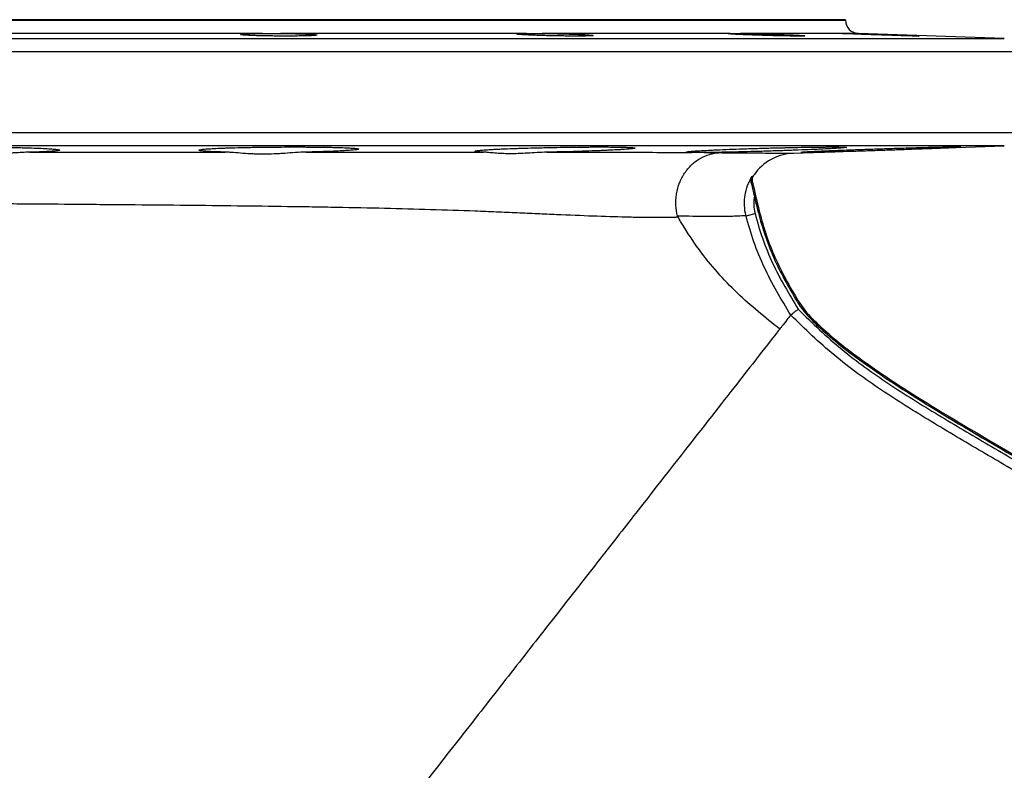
# Model space of a CAD drawing. Header units: millimetres. Extents: x 2123 to 3984, y 1999 to 4341.
# Tile 5 of 6: x 2830 to 3421, y 3890 to 4341. Entities that reach past the tile are written whole.
import ezdxf

# ---------------------------------------------------------------- set-up
doc = ezdxf.new("R2010")
doc.units = ezdxf.units.MM
doc.header["$LTSCALE"] = 2

msp = doc.modelspace()

# ---------------------------------------------------------------- linework, layer by layer
at = {"color": 7, "linetype": 'Continuous', "lineweight": 25}
for p, q in [((2895.58, 4341.04), (2465.58, 4341.04)), ((3325.58, 4341.04), (2895.58, 4341.04)), ((3325.58, 4340.77), (3325.58, 4341.04)), ((2975.5, 4332.78), (2815.66, 4332.78)), ((3134.11, 4332.78), (2986.43, 4332.78)), ((3256.4, 4332.78), (3143.38, 4332.78)), ((3323.77, 4332.78), (3262.6, 4332.78)), ((3323.77, 4332.78), (3323.85, 4332.79)), ((3420.86, 4329.72), (3333.3, 4332.78)), ((3294.22, 4260.76), (3420.86, 4265.18)), ((3272.79, 4226.75), (3273.55, 4226.94)), ((3265.82, 4223.27), (3271.24, 4224.67)), ((3295.56, 4173.24), (3296.24, 4173.64)), ((3303.95, 4162.08), (3304.52, 4162.62))]:
    msp.add_line(p, q, dxfattribs=at)
at = {"color": 8, "linetype": 'Continuous', "lineweight": 25}
for p, q in [((2465.58, 4340.77), (2895.58, 4340.77)), ((2895.58, 4340.77), (3325.58, 4340.77)), ((3333.3, 4332.78), (3325.94, 4332.78)), ((2370.3, 4329.72), (3420.86, 4329.72)), ((3428.58, 4321.72), (2362.58, 4321.72)), ((2362.58, 4273.17), (3428.58, 4273.17)), ((2895.58, 4265.18), (2370.3, 4265.18)), ((3420.86, 4265.18), (2895.58, 4265.18))]:
    msp.add_line(p, q, dxfattribs=at)
at = {"color": 7, "linetype": 'Continuous', "lineweight": 25}
for centre, radius, start, end in [((3333.58, 4340.77), 8, 180, 268), ((3295.27, 4230.77), 30, 92, 145.24533), ((3745.2, 4344.05), 485.97, 191.94018, 193.94524), ((3745.2, 4344.05), 486.76, 192.95075, 193.94524), ((3348.03, 4203.93), 60.79, 210.31739, 223.51272), ((3348.03, 4203.93), 60, 210.31739, 223.51272)]:
    msp.add_arc(centre, radius, start, end, dxfattribs=at)
for points, knots in [([(2986.43, 4332.78), (2987.83, 4332.76), (2989.2, 4332.75), (2991.22, 4332.71), (2991.89, 4332.7), (2993.21, 4332.68), (2993.86, 4332.66), (2995.78, 4332.62), (2996.99, 4332.59), (2998.72, 4332.54), (2999.27, 4332.52), (3000.36, 4332.48), (3000.88, 4332.46), (3002.37, 4332.4), (3003.27, 4332.35), (3004.47, 4332.29), (3004.85, 4332.26), (3005.55, 4332.22), (3005.88, 4332.19), (3006.75, 4332.12), (3007.22, 4332.07), (3007.92, 4331.98), (3008.15, 4331.93), (3008.36, 4331.83), (3008.34, 4331.79), (3008.12, 4331.72), (3008.01, 4331.69), (3007.74, 4331.65), (3007.57, 4331.63), (3006.98, 4331.57), (3006.47, 4331.53), (3005.53, 4331.47), (3005.18, 4331.45), (3004.44, 4331.42), (3004.05, 4331.4), (3002.79, 4331.36), (3001.86, 4331.33), (2999.79, 4331.28), (2998.69, 4331.26), (2996.93, 4331.24), (2996.33, 4331.23), (2995.09, 4331.22), (2994.45, 4331.21), (2992.5, 4331.2), (2991.17, 4331.19), (2989.14, 4331.19), (2988.45, 4331.19), (2987.07, 4331.2), (2986.37, 4331.2), (2984.28, 4331.21), (2982.9, 4331.23), (2980.85, 4331.25), (2980.17, 4331.26), (2978.82, 4331.28), (2978.15, 4331.29), (2976.19, 4331.33), (2974.94, 4331.36), (2972.55, 4331.42), (2971.4, 4331.45), (2969.29, 4331.53), (2968.33, 4331.57), (2967.02, 4331.63), (2966.6, 4331.65), (2965.82, 4331.69), (2965.46, 4331.72), (2964.47, 4331.78), (2963.92, 4331.83), (2963.26, 4331.9), (2963.07, 4331.93), (2962.76, 4331.98), (2962.63, 4332), (2962.35, 4332.07), (2962.28, 4332.12), (2962.37, 4332.19), (2962.43, 4332.22), (2962.62, 4332.26), (2962.74, 4332.29), (2963.2, 4332.35), (2963.63, 4332.4), (2964.73, 4332.48), (2965.39, 4332.52), (2966.54, 4332.57), (2966.95, 4332.59), (2967.82, 4332.62), (2968.28, 4332.64), (2969.73, 4332.68), (2970.78, 4332.7), (2972.46, 4332.74), (2973.04, 4332.74), (2974.25, 4332.76), (2974.87, 4332.77), (2975.5, 4332.78)], [0, 0, 0, 0, 0.03125, 0.03125, 0.046875, 0.046875, 0.0625, 0.0625, 0.09375, 0.09375, 0.109375, 0.109375, 0.125, 0.125, 0.15625, 0.15625, 0.171875, 0.171875, 0.1875, 0.1875, 0.21875, 0.21875, 0.25, 0.25, 0.28125, 0.28125, 0.296875, 0.296875, 0.3125, 0.3125, 0.34375, 0.34375, 0.359375, 0.359375, 0.375, 0.375, 0.40625, 0.40625, 0.4375, 0.4375, 0.453125, 0.453125, 0.46875, 0.46875, 0.5, 0.5, 0.515625, 0.515625, 0.53125, 0.53125, 0.5625, 0.5625, 0.578125, 0.578125, 0.59375, 0.59375, 0.625, 0.625, 0.65625, 0.65625, 0.6875, 0.6875, 0.703125, 0.703125, 0.71875, 0.71875, 0.75, 0.75, 0.765625, 0.765625, 0.78125, 0.78125, 0.8125, 0.8125, 0.828125, 0.828125, 0.84375, 0.84375, 0.875, 0.875, 0.90625, 0.90625, 0.921875, 0.921875, 0.9375, 0.9375, 0.96875, 0.96875, 0.984375, 0.984375, 1, 1, 1, 1]), ([(2975.5, 4332.78), (2976.36, 4332.78), (2977.23, 4332.8), (2979, 4332.82), (2979.91, 4332.83), (2981.74, 4332.83), (2982.68, 4332.82), (2984.56, 4332.8), (2985.5, 4332.78), (2986.43, 4332.78)], [0, 0, 0, 0, 0.25, 0.25, 0.5, 0.5, 0.75, 0.75, 1, 1, 1, 1]), ([(3143.38, 4332.78), (3144.7, 4332.76), (3146.04, 4332.75), (3148.08, 4332.71), (3148.77, 4332.7), (3150.16, 4332.68), (3150.86, 4332.66), (3152.95, 4332.62), (3154.33, 4332.59), (3156.36, 4332.54), (3157.03, 4332.52), (3158.37, 4332.48), (3159.03, 4332.46), (3160.97, 4332.4), (3162.2, 4332.35), (3163.96, 4332.29), (3164.53, 4332.26), (3165.64, 4332.22), (3166.18, 4332.19), (3167.71, 4332.12), (3168.64, 4332.07), (3170.31, 4331.98), (3171.06, 4331.93), (3172.3, 4331.83), (3172.81, 4331.79), (3173.4, 4331.72), (3173.57, 4331.69), (3173.84, 4331.65), (3173.94, 4331.63), (3174.16, 4331.57), (3174.18, 4331.53), (3174.02, 4331.47), (3173.94, 4331.45), (3173.71, 4331.42), (3173.56, 4331.4), (3173.03, 4331.36), (3172.56, 4331.33), (3171.37, 4331.28), (3170.67, 4331.26), (3169.47, 4331.24), (3169.04, 4331.23), (3168.14, 4331.22), (3167.66, 4331.21), (3166.15, 4331.2), (3165.08, 4331.19), (3163.35, 4331.19), (3162.76, 4331.19), (3161.54, 4331.2), (3160.9, 4331.2), (3158.99, 4331.21), (3157.67, 4331.23), (3155.65, 4331.25), (3154.97, 4331.26), (3153.58, 4331.28), (3152.89, 4331.29), (3150.81, 4331.33), (3149.43, 4331.36), (3146.68, 4331.42), (3145.3, 4331.45), (3142.67, 4331.53), (3141.4, 4331.57), (3139.57, 4331.63), (3138.97, 4331.65), (3137.81, 4331.69), (3137.25, 4331.72), (3135.63, 4331.78), (3134.64, 4331.83), (3133.27, 4331.9), (3132.84, 4331.93), (3132.03, 4331.98), (3131.65, 4332), (3130.6, 4332.07), (3130.01, 4332.12), (3129.29, 4332.19), (3129.08, 4332.22), (3128.73, 4332.26), (3128.58, 4332.29), (3128.24, 4332.35), (3128.13, 4332.4), (3128.16, 4332.48), (3128.3, 4332.52), (3128.7, 4332.57), (3128.86, 4332.59), (3129.25, 4332.62), (3129.48, 4332.64), (3130.25, 4332.68), (3130.87, 4332.7), (3131.96, 4332.74), (3132.35, 4332.74), (3133.19, 4332.76), (3133.64, 4332.77), (3134.11, 4332.78)], [0, 0, 0, 0, 0.03125, 0.03125, 0.046875, 0.046875, 0.0625, 0.0625, 0.09375, 0.09375, 0.109375, 0.109375, 0.125, 0.125, 0.15625, 0.15625, 0.171875, 0.171875, 0.1875, 0.1875, 0.21875, 0.21875, 0.25, 0.25, 0.28125, 0.28125, 0.296875, 0.296875, 0.3125, 0.3125, 0.34375, 0.34375, 0.359375, 0.359375, 0.375, 0.375, 0.40625, 0.40625, 0.4375, 0.4375, 0.453125, 0.453125, 0.46875, 0.46875, 0.5, 0.5, 0.515625, 0.515625, 0.53125, 0.53125, 0.5625, 0.5625, 0.578125, 0.578125, 0.59375, 0.59375, 0.625, 0.625, 0.65625, 0.65625, 0.6875, 0.6875, 0.703125, 0.703125, 0.71875, 0.71875, 0.75, 0.75, 0.765625, 0.765625, 0.78125, 0.78125, 0.8125, 0.8125, 0.828125, 0.828125, 0.84375, 0.84375, 0.875, 0.875, 0.90625, 0.90625, 0.921875, 0.921875, 0.9375, 0.9375, 0.96875, 0.96875, 0.984375, 0.984375, 1, 1, 1, 1]), ([(3134.11, 4332.78), (3134.74, 4332.78), (3135.42, 4332.8), (3136.83, 4332.82), (3137.57, 4332.83), (3139.12, 4332.83), (3139.94, 4332.82), (3141.62, 4332.8), (3142.49, 4332.78), (3143.38, 4332.78)], [0, 0, 0, 0, 0.25, 0.25, 0.5, 0.5, 0.75, 0.75, 1, 1, 1, 1]), ([(3262.6, 4332.78), (3263.63, 4332.76), (3264.74, 4332.75), (3266.5, 4332.71), (3267.11, 4332.7), (3268.35, 4332.68), (3268.99, 4332.66), (3270.94, 4332.62), (3272.26, 4332.59), (3274.3, 4332.54), (3274.98, 4332.52), (3276.37, 4332.48), (3277.07, 4332.46), (3279.16, 4332.4), (3280.53, 4332.35), (3282.58, 4332.29), (3283.26, 4332.26), (3284.61, 4332.22), (3285.28, 4332.19), (3287.23, 4332.12), (3288.48, 4332.07), (3290.88, 4331.98), (3292.02, 4331.93), (3294.12, 4331.83), (3295.08, 4331.79), (3296.39, 4331.72), (3296.81, 4331.69), (3297.58, 4331.65), (3297.94, 4331.63), (3298.93, 4331.57), (3299.48, 4331.53), (3300.13, 4331.47), (3300.31, 4331.45), (3300.63, 4331.42), (3300.75, 4331.4), (3301.03, 4331.36), (3301.09, 4331.33), (3300.97, 4331.28), (3300.78, 4331.26), (3300.31, 4331.24), (3300.13, 4331.23), (3299.69, 4331.22), (3299.45, 4331.21), (3298.61, 4331.2), (3297.95, 4331.19), (3296.8, 4331.19), (3296.39, 4331.19), (3295.52, 4331.2), (3295.05, 4331.2), (3293.59, 4331.21), (3292.55, 4331.23), (3290.86, 4331.25), (3290.27, 4331.26), (3289.07, 4331.28), (3288.45, 4331.29), (3286.56, 4331.33), (3285.26, 4331.36), (3282.58, 4331.42), (3281.19, 4331.45), (3278.43, 4331.53), (3277.05, 4331.57), (3274.97, 4331.63), (3274.28, 4331.65), (3272.91, 4331.69), (3272.24, 4331.72), (3270.25, 4331.78), (3268.96, 4331.83), (3267.1, 4331.9), (3266.48, 4331.93), (3265.3, 4331.98), (3264.73, 4332), (3263.08, 4332.07), (3262.05, 4332.12), (3260.64, 4332.19), (3260.19, 4332.22), (3259.35, 4332.26), (3258.95, 4332.29), (3257.85, 4332.35), (3257.22, 4332.4), (3256.18, 4332.48), (3255.78, 4332.52), (3255.37, 4332.57), (3255.27, 4332.59), (3255.12, 4332.62), (3255.07, 4332.64), (3255.03, 4332.68), (3255.13, 4332.7), (3255.47, 4332.74), (3255.61, 4332.74), (3255.96, 4332.76), (3256.17, 4332.77), (3256.4, 4332.78)], [0, 0, 0, 0, 0.03125, 0.03125, 0.046875, 0.046875, 0.0625, 0.0625, 0.09375, 0.09375, 0.109375, 0.109375, 0.125, 0.125, 0.15625, 0.15625, 0.171875, 0.171875, 0.1875, 0.1875, 0.21875, 0.21875, 0.25, 0.25, 0.28125, 0.28125, 0.296875, 0.296875, 0.3125, 0.3125, 0.34375, 0.34375, 0.359375, 0.359375, 0.375, 0.375, 0.40625, 0.40625, 0.4375, 0.4375, 0.453125, 0.453125, 0.46875, 0.46875, 0.5, 0.5, 0.515625, 0.515625, 0.53125, 0.53125, 0.5625, 0.5625, 0.578125, 0.578125, 0.59375, 0.59375, 0.625, 0.625, 0.65625, 0.65625, 0.6875, 0.6875, 0.703125, 0.703125, 0.71875, 0.71875, 0.75, 0.75, 0.765625, 0.765625, 0.78125, 0.78125, 0.8125, 0.8125, 0.828125, 0.828125, 0.84375, 0.84375, 0.875, 0.875, 0.90625, 0.90625, 0.921875, 0.921875, 0.9375, 0.9375, 0.96875, 0.96875, 0.984375, 0.984375, 1, 1, 1, 1]), ([(3256.4, 4332.78), (3256.72, 4332.78), (3257.09, 4332.8), (3257.93, 4332.82), (3258.4, 4332.83), (3259.44, 4332.83), (3260.01, 4332.82), (3261.24, 4332.8), (3261.9, 4332.78), (3262.6, 4332.78)], [0, 0, 0, 0, 0.25, 0.25, 0.5, 0.5, 0.75, 0.75, 1, 1, 1, 1]), ([(3325.94, 4332.78), (3326.54, 4332.76), (3327.24, 4332.75), (3328.45, 4332.71), (3328.88, 4332.7), (3329.79, 4332.68), (3330.27, 4332.66), (3331.78, 4332.62), (3332.85, 4332.59), (3334.58, 4332.54), (3335.18, 4332.52), (3336.4, 4332.48), (3337.03, 4332.46), (3338.95, 4332.4), (3340.26, 4332.35), (3342.29, 4332.29), (3342.97, 4332.26), (3344.36, 4332.22), (3345.05, 4332.19), (3347.13, 4332.12), (3348.51, 4332.07), (3351.26, 4331.98), (3352.63, 4331.93), (3355.26, 4331.83), (3356.53, 4331.79), (3358.36, 4331.72), (3358.96, 4331.69), (3360.12, 4331.65), (3360.68, 4331.63), (3362.29, 4331.57), (3363.28, 4331.53), (3364.64, 4331.47), (3365.08, 4331.45), (3365.88, 4331.42), (3366.26, 4331.4), (3367.3, 4331.36), (3367.89, 4331.33), (3368.84, 4331.28), (3369.19, 4331.26), (3369.54, 4331.24), (3369.62, 4331.23), (3369.73, 4331.22), (3369.75, 4331.21), (3369.72, 4331.2), (3369.57, 4331.19), (3369.16, 4331.19), (3369, 4331.19), (3368.61, 4331.2), (3368.38, 4331.2), (3367.61, 4331.21), (3366.98, 4331.23), (3365.88, 4331.25), (3365.49, 4331.26), (3364.65, 4331.28), (3364.2, 4331.29), (3362.79, 4331.33), (3361.77, 4331.36), (3359.57, 4331.42), (3358.37, 4331.45), (3355.9, 4331.53), (3354.62, 4331.57), (3352.62, 4331.63), (3351.94, 4331.65), (3350.57, 4331.69), (3349.89, 4331.72), (3347.82, 4331.78), (3346.44, 4331.83), (3344.36, 4331.9), (3343.66, 4331.93), (3342.29, 4331.98), (3341.61, 4332), (3339.61, 4332.07), (3338.3, 4332.12), (3336.4, 4332.19), (3335.78, 4332.22), (3334.58, 4332.26), (3334, 4332.29), (3332.31, 4332.35), (3331.25, 4332.4), (3329.3, 4332.48), (3328.43, 4332.52), (3327.27, 4332.57), (3326.91, 4332.59), (3326.24, 4332.62), (3325.93, 4332.64), (3325.1, 4332.68), (3324.66, 4332.7), (3324.19, 4332.74), (3324.06, 4332.74), (3323.87, 4332.76), (3323.8, 4332.77), (3323.77, 4332.78)], [0, 0, 0, 0, 0.03125, 0.03125, 0.046875, 0.046875, 0.0625, 0.0625, 0.09375, 0.09375, 0.109375, 0.109375, 0.125, 0.125, 0.15625, 0.15625, 0.171875, 0.171875, 0.1875, 0.1875, 0.21875, 0.21875, 0.25, 0.25, 0.28125, 0.28125, 0.296875, 0.296875, 0.3125, 0.3125, 0.34375, 0.34375, 0.359375, 0.359375, 0.375, 0.375, 0.40625, 0.40625, 0.4375, 0.4375, 0.453125, 0.453125, 0.46875, 0.46875, 0.5, 0.5, 0.515625, 0.515625, 0.53125, 0.53125, 0.5625, 0.5625, 0.578125, 0.578125, 0.59375, 0.59375, 0.625, 0.625, 0.65625, 0.65625, 0.6875, 0.6875, 0.703125, 0.703125, 0.71875, 0.71875, 0.75, 0.75, 0.765625, 0.765625, 0.78125, 0.78125, 0.8125, 0.8125, 0.828125, 0.828125, 0.84375, 0.84375, 0.875, 0.875, 0.90625, 0.90625, 0.921875, 0.921875, 0.9375, 0.9375, 0.96875, 0.96875, 0.984375, 0.984375, 1, 1, 1, 1]), ([(2794.44, 4261.4), (2793.14, 4261.42), (2791.85, 4261.44), (2789.29, 4261.49), (2788.02, 4261.52), (2784.32, 4261.61), (2781.97, 4261.67), (2778.6, 4261.78), (2777.5, 4261.81), (2775.37, 4261.89), (2774.33, 4261.93), (2771.37, 4262.05), (2769.56, 4262.13), (2767.1, 4262.27), (2766.32, 4262.31), (2764.85, 4262.4), (2764.16, 4262.45), (2762.26, 4262.59), (2761.2, 4262.68), (2759.92, 4262.82), (2759.54, 4262.86), (2758.9, 4262.96), (2758.63, 4263.01), (2758, 4263.15), (2757.81, 4263.24), (2757.85, 4263.37), (2757.92, 4263.41), (2758.18, 4263.5), (2758.37, 4263.54), (2759.08, 4263.67), (2759.78, 4263.75), (2761.14, 4263.86), (2761.65, 4263.9), (2762.77, 4263.97), (2763.39, 4264.01), (2765.38, 4264.11), (2766.88, 4264.17), (2769.41, 4264.25), (2770.3, 4264.28), (2772.17, 4264.32), (2773.15, 4264.35), (2776.19, 4264.41), (2778.34, 4264.45), (2781.75, 4264.49), (2782.92, 4264.51), (2785.33, 4264.53), (2786.56, 4264.54), (2790.31, 4264.56), (2792.86, 4264.57), (2796.78, 4264.58), (2798.1, 4264.57), (2800.77, 4264.57), (2802.13, 4264.56), (2806.16, 4264.55), (2808.83, 4264.53), (2812.82, 4264.49), (2814.14, 4264.47), (2816.78, 4264.44), (2818.1, 4264.42), (2821.98, 4264.36), (2824.47, 4264.31), (2828.07, 4264.24), (2829.25, 4264.21), (2831.57, 4264.15), (2832.7, 4264.12), (2836, 4264.02), (2838.05, 4263.95), (2841.86, 4263.81), (2845.29, 4263.65), (2848, 4263.48), (2850.33, 4263.3), (2851.28, 4263.21), (2852.74, 4263.03), (2853.26, 4262.93), (2853.85, 4262.75), (2853.91, 4262.65), (2853.6, 4262.47), (2853.22, 4262.38), (2852.01, 4262.2), (2851.18, 4262.11), (2849.13, 4261.95), (2847.9, 4261.87), (2845.74, 4261.76), (2844.98, 4261.72), (2843.36, 4261.66), (2842.51, 4261.62), (2839.84, 4261.53), (2837.9, 4261.48), (2835.78, 4261.43)], [0, 0, 0, 0, 0.015625, 0.015625, 0.03125, 0.03125, 0.0625, 0.0625, 0.078125, 0.078125, 0.09375, 0.09375, 0.125, 0.125, 0.140625, 0.140625, 0.15625, 0.15625, 0.1875, 0.1875, 0.203125, 0.203125, 0.21875, 0.21875, 0.25, 0.25, 0.265625, 0.265625, 0.28125, 0.28125, 0.3125, 0.3125, 0.328125, 0.328125, 0.34375, 0.34375, 0.375, 0.375, 0.390625, 0.390625, 0.40625, 0.40625, 0.4375, 0.4375, 0.453125, 0.453125, 0.46875, 0.46875, 0.5, 0.5, 0.515625, 0.515625, 0.53125, 0.53125, 0.5625, 0.5625, 0.578125, 0.578125, 0.59375, 0.59375, 0.625, 0.625, 0.640625, 0.640625, 0.65625, 0.65625, 0.6875, 0.6875, 0.71875, 0.75, 0.75, 0.78125, 0.78125, 0.8125, 0.8125, 0.84375, 0.84375, 0.875, 0.875, 0.90625, 0.90625, 0.9375, 0.9375, 0.953125, 0.953125, 0.96875, 0.96875, 1, 1, 1, 1]), ([(2835.78, 4261.43), (2832.9, 4261.36), (2829.81, 4261.16), (2825.7, 4260.96), (2824.87, 4260.92), (2823.17, 4260.85), (2822.31, 4260.82), (2819.71, 4260.74), (2817.95, 4260.72), (2814.4, 4260.71), (2812.61, 4260.74), (2809.89, 4260.81), (2808.98, 4260.84), (2807.15, 4260.9), (2806.23, 4260.94), (2801.64, 4261.14), (2798.02, 4261.34), (2794.44, 4261.4)], [0, 0, 0, 0, 0.25, 0.25, 0.3125, 0.3125, 0.375, 0.375, 0.5, 0.5, 0.625, 0.625, 0.6875, 0.6875, 0.75, 0.75, 1, 1, 1, 1]), ([(2835.78, 4261.43), (2845.5, 4261.44), (2855.28, 4261.44), (2870.03, 4261.45), (2874.97, 4261.46), (2884.82, 4261.46), (2889.73, 4261.46), (2904.45, 4261.47), (2914.22, 4261.47), (2933.71, 4261.48), (2943.41, 4261.48), (2953.08, 4261.49)], [0, 0, 0, 0, 0.25, 0.25, 0.375, 0.375, 0.5, 0.5, 0.75, 0.75, 1, 1, 1, 1]), ([(2953.08, 4261.49), (2951.15, 4261.54), (2949.38, 4261.59), (2946.96, 4261.69), (2946.2, 4261.72), (2944.74, 4261.79), (2944.06, 4261.83), (2942.15, 4261.94), (2941.07, 4262.02), (2939.75, 4262.14), (2939.36, 4262.18), (2938.67, 4262.27), (2938.38, 4262.31), (2937.66, 4262.44), (2937.39, 4262.53), (2937.3, 4262.66), (2937.33, 4262.71), (2937.48, 4262.8), (2937.61, 4262.85), (2938.15, 4262.98), (2938.72, 4263.07), (2940.26, 4263.25), (2941.23, 4263.34), (2943.58, 4263.51), (2944.93, 4263.59), (2947.96, 4263.75), (2949.65, 4263.82), (2952.44, 4263.93), (2953.4, 4263.96), (2955.39, 4264.03), (2956.41, 4264.06), (2959.57, 4264.15), (2961.8, 4264.21), (2965.32, 4264.29), (2966.52, 4264.31), (2968.94, 4264.35), (2970.17, 4264.38), (2973.88, 4264.43), (2976.41, 4264.47), (2980.29, 4264.51), (2981.6, 4264.52), (2984.21, 4264.54), (2985.51, 4264.55), (2989.39, 4264.57), (2991.96, 4264.57), (2995.8, 4264.57), (2997.08, 4264.57), (2999.59, 4264.57), (3000.83, 4264.56), (3004.47, 4264.54), (3006.82, 4264.52), (3010.21, 4264.48), (3011.32, 4264.47), (3013.48, 4264.44), (3015.58, 4264.4), (3017.54, 4264.36), (3019.43, 4264.31), (3020.34, 4264.29), (3022.94, 4264.21), (3024.49, 4264.16), (3026.57, 4264.07), (3027.22, 4264.03), (3028.43, 4263.97), (3028.99, 4263.93), (3030.52, 4263.83), (3031.34, 4263.75), (3032.26, 4263.64), (3032.51, 4263.6), (3032.92, 4263.51), (3033.08, 4263.47), (3033.38, 4263.34), (3033.37, 4263.26), (3033.03, 4263.13), (3032.87, 4263.08), (3032.44, 4262.99), (3032.17, 4262.95), (3031.21, 4262.81), (3030.37, 4262.72), (3028.82, 4262.58), (3028.26, 4262.54), (3027.03, 4262.45), (3026.37, 4262.41), (3024.24, 4262.27), (3021.08, 4262.1), (3017.31, 4261.95), (3014.23, 4261.83), (3013.18, 4261.8), (3011.02, 4261.73), (3009.92, 4261.7), (3006.53, 4261.6), (3004.18, 4261.54), (3001.72, 4261.49)], [0, 0, 0, 0, 0.03125, 0.03125, 0.046875, 0.046875, 0.0625, 0.0625, 0.09375, 0.09375, 0.109375, 0.109375, 0.125, 0.125, 0.15625, 0.15625, 0.171875, 0.171875, 0.1875, 0.1875, 0.21875, 0.21875, 0.25, 0.25, 0.28125, 0.28125, 0.3125, 0.3125, 0.328125, 0.328125, 0.34375, 0.34375, 0.375, 0.375, 0.390625, 0.390625, 0.40625, 0.40625, 0.4375, 0.4375, 0.453125, 0.453125, 0.46875, 0.46875, 0.5, 0.5, 0.515625, 0.515625, 0.53125, 0.53125, 0.5625, 0.5625, 0.578125, 0.578125, 0.59375, 0.609375, 0.609375, 0.625, 0.625, 0.65625, 0.65625, 0.671875, 0.671875, 0.6875, 0.6875, 0.71875, 0.71875, 0.734375, 0.734375, 0.75, 0.75, 0.78125, 0.78125, 0.796875, 0.796875, 0.8125, 0.8125, 0.84375, 0.84375, 0.859375, 0.859375, 0.875, 0.875, 0.90625, 0.9375, 0.9375, 0.953125, 0.953125, 0.96875, 0.96875, 1, 1, 1, 1]), ([(3001.72, 4261.49), (2999.66, 4261.45), (2997.58, 4261.33), (2993.35, 4261.06), (2991.22, 4260.89), (2987.97, 4260.67), (2986.87, 4260.59), (2984.7, 4260.46), (2983.61, 4260.41), (2980.37, 4260.27), (2978.23, 4260.21), (2975.05, 4260.21), (2973.99, 4260.23), (2971.89, 4260.27), (2970.84, 4260.31), (2967.74, 4260.45), (2965.75, 4260.59), (2961.89, 4260.88), (2960.03, 4261.05), (2957.33, 4261.26), (2956.45, 4261.32), (2954.73, 4261.42), (2953.9, 4261.46), (2953.08, 4261.49)], [0, 0, 0, 0, 0.125, 0.125, 0.25, 0.25, 0.3125, 0.3125, 0.375, 0.375, 0.5, 0.5, 0.5625, 0.5625, 0.625, 0.625, 0.75, 0.75, 0.875, 0.875, 0.9375, 0.9375, 1, 1, 1, 1]), ([(3001.72, 4261.49), (3004.08, 4261.49), (3006.44, 4261.49), (3011.14, 4261.49), (3018.16, 4261.49), (3025.1, 4261.49), (3038.86, 4261.49), (3047.88, 4261.48), (3074.52, 4261.48), (3091.7, 4261.47), (3108.29, 4261.46)], [0, 0, 0, 0, 0.0625, 0.0625, 0.125, 0.25, 0.25, 0.5, 0.5, 1, 1, 1, 1]), ([(3108.29, 4261.46), (3107.11, 4261.51), (3106.12, 4261.57), (3104.94, 4261.66), (3104.59, 4261.7), (3104.01, 4261.76), (3103.78, 4261.8), (3103.23, 4261.91), (3103.09, 4261.99), (3103.19, 4262.11), (3103.28, 4262.15), (3103.57, 4262.24), (3103.77, 4262.28), (3104.53, 4262.42), (3105.24, 4262.51), (3106.62, 4262.64), (3107.13, 4262.69), (3108.26, 4262.78), (3108.88, 4262.83), (3110.86, 4262.97), (3112.35, 4263.06), (3114.85, 4263.19), (3115.73, 4263.24), (3117.58, 4263.33), (3118.54, 4263.37), (3121.53, 4263.5), (3123.64, 4263.58), (3127, 4263.7), (3128.15, 4263.74), (3130.51, 4263.82), (3131.72, 4263.86), (3135.4, 4263.96), (3137.91, 4264.03), (3141.75, 4264.12), (3143.05, 4264.15), (3145.67, 4264.21), (3147, 4264.24), (3150.97, 4264.32), (3153.6, 4264.36), (3157.52, 4264.42), (3158.83, 4264.44), (3161.43, 4264.47), (3162.73, 4264.49), (3166.56, 4264.52), (3169.03, 4264.54), (3172.6, 4264.56), (3173.77, 4264.57), (3176.07, 4264.57), (3177.2, 4264.58), (3180.49, 4264.57), (3182.55, 4264.57), (3185.42, 4264.54), (3186.34, 4264.53), (3188.08, 4264.51), (3188.91, 4264.5), (3191.26, 4264.46), (3192.65, 4264.42), (3194.47, 4264.36), (3195.03, 4264.34), (3196.03, 4264.29), (3196.48, 4264.27), (3197.68, 4264.19), (3198.27, 4264.13), (3198.84, 4264.03), (3198.97, 4264), (3199.13, 4263.93), (3199.16, 4263.89), (3199.07, 4263.78), (3198.8, 4263.71), (3198.06, 4263.59), (3197.76, 4263.54), (3197.05, 4263.46), (3196.65, 4263.42), (3195.29, 4263.29), (3194.19, 4263.2), (3192.23, 4263.06), (3191.52, 4263.01), (3190.02, 4262.92), (3189.23, 4262.88), (3186.75, 4262.74), (3184.93, 4262.65), (3181.96, 4262.51), (3180.92, 4262.46), (3178.8, 4262.37), (3177.71, 4262.33), (3174.36, 4262.2), (3172.03, 4262.12), (3168.37, 4261.99), (3167.12, 4261.95), (3164.59, 4261.88), (3163.32, 4261.84), (3159.47, 4261.73), (3156.87, 4261.66), (3152.92, 4261.57), (3151.59, 4261.54), (3148.93, 4261.49), (3147.61, 4261.46), (3146.3, 4261.44)], [0, 0, 0, 0, 0.03125, 0.03125, 0.046875, 0.046875, 0.0625, 0.0625, 0.09375, 0.09375, 0.109375, 0.109375, 0.125, 0.125, 0.15625, 0.15625, 0.171875, 0.171875, 0.1875, 0.1875, 0.21875, 0.21875, 0.234375, 0.234375, 0.25, 0.25, 0.28125, 0.28125, 0.296875, 0.296875, 0.3125, 0.3125, 0.34375, 0.34375, 0.359375, 0.359375, 0.375, 0.375, 0.40625, 0.40625, 0.421875, 0.421875, 0.4375, 0.4375, 0.46875, 0.46875, 0.484375, 0.484375, 0.5, 0.5, 0.53125, 0.53125, 0.546875, 0.546875, 0.5625, 0.5625, 0.59375, 0.59375, 0.609375, 0.609375, 0.625, 0.625, 0.65625, 0.65625, 0.671875, 0.671875, 0.6875, 0.6875, 0.71875, 0.71875, 0.734375, 0.734375, 0.75, 0.75, 0.78125, 0.78125, 0.796875, 0.796875, 0.8125, 0.8125, 0.84375, 0.84375, 0.859375, 0.859375, 0.875, 0.875, 0.90625, 0.90625, 0.921875, 0.921875, 0.9375, 0.9375, 0.96875, 0.96875, 0.984375, 0.984375, 1, 1, 1, 1]), ([(3146.3, 4261.44), (3144.28, 4261.4), (3142.3, 4261.31), (3138.41, 4261.1), (3136.49, 4260.98), (3132.73, 4260.76), (3130.87, 4260.66), (3127.3, 4260.52), (3125.59, 4260.49), (3122.3, 4260.49), (3120.73, 4260.53), (3118.47, 4260.64), (3117.73, 4260.68), (3116.32, 4260.78), (3115.64, 4260.83), (3113.67, 4261), (3112.45, 4261.12), (3110.22, 4261.33), (3109.21, 4261.42), (3108.29, 4261.46)], [0, 0, 0, 0, 0.125, 0.125, 0.25, 0.25, 0.375, 0.375, 0.5, 0.5, 0.625, 0.625, 0.6875, 0.6875, 0.75, 0.75, 0.875, 0.875, 1, 1, 1, 1]), ([(3146.3, 4261.44), (3154.87, 4261.43), (3163.13, 4261.43), (3179.01, 4261.41), (3186.64, 4261.4), (3201.2, 4261.38), (3208.14, 4261.36), (3216.33, 4261.34), (3217.94, 4261.33), (3221.12, 4261.32), (3222.68, 4261.32), (3227.29, 4261.3), (3230.24, 4261.29), (3233.06, 4261.27)], [0, 0, 0, 0, 0.25, 0.25, 0.5, 0.5, 0.75, 0.75, 0.8125, 0.8125, 0.875, 0.875, 1, 1, 1, 1]), ([(3233.06, 4261.27), (3232.54, 4261.29), (3232.09, 4261.3), (3231.31, 4261.34), (3230.99, 4261.36), (3230.24, 4261.43), (3230.01, 4261.49), (3230.09, 4261.58), (3230.18, 4261.62), (3230.51, 4261.69), (3230.74, 4261.73), (3231.65, 4261.85), (3232.51, 4261.93), (3233.93, 4262.05), (3234.23, 4262.07), (3234.86, 4262.12), (3235.19, 4262.14), (3236.24, 4262.22), (3236.99, 4262.26), (3239.41, 4262.41), (3241.25, 4262.51), (3244.35, 4262.67), (3245.44, 4262.72), (3247.69, 4262.83), (3248.86, 4262.88), (3252.47, 4263.03), (3255.04, 4263.14), (3260.49, 4263.34), (3263.29, 4263.44), (3267.6, 4263.58), (3269.06, 4263.62), (3272, 4263.71), (3273.5, 4263.76), (3277.98, 4263.89), (3280.95, 4263.97), (3285.37, 4264.08), (3286.84, 4264.11), (3289.04, 4264.16), (3289.77, 4264.18), (3291.22, 4264.21), (3291.93, 4264.23), (3295.48, 4264.3), (3298.21, 4264.35), (3302.15, 4264.42), (3303.43, 4264.44), (3305.93, 4264.48), (3308.35, 4264.51), (3310.58, 4264.53), (3312.73, 4264.55), (3313.75, 4264.56), (3316.63, 4264.58), (3318.33, 4264.58), (3320.17, 4264.57), (3320.52, 4264.57), (3321.2, 4264.56), (3321.53, 4264.56), (3322.45, 4264.55), (3323, 4264.54), (3324.44, 4264.5), (3325.13, 4264.47), (3325.78, 4264.41), (3325.92, 4264.38), (3326.07, 4264.33), (3326.07, 4264.31), (3325.88, 4264.22), (3325.48, 4264.16), (3324.11, 4264.02), (3323.17, 4263.94), (3321.37, 4263.82), (3320.71, 4263.77), (3319.25, 4263.68), (3318.46, 4263.64), (3315.92, 4263.5), (3314.02, 4263.4), (3310.86, 4263.25), (3309.75, 4263.2), (3308.02, 4263.13), (3307.43, 4263.1), (3306.23, 4263.05), (3305.62, 4263.02), (3302.54, 4262.89), (3299.94, 4262.79), (3296.53, 4262.66), (3295.84, 4262.64), (3294.44, 4262.58), (3293.73, 4262.56), (3291.59, 4262.48), (3290.16, 4262.43), (3285.81, 4262.28), (3282.87, 4262.18), (3278.39, 4262.04), (3276.88, 4262), (3273.9, 4261.91), (3272.42, 4261.86), (3268.02, 4261.74), (3265.13, 4261.66), (3260.87, 4261.56), (3259.48, 4261.53), (3256.77, 4261.47), (3254.13, 4261.41), (3251.63, 4261.37), (3249.8, 4261.34), (3249.2, 4261.33), (3248.01, 4261.31), (3247.43, 4261.3), (3244.58, 4261.26), (3242.52, 4261.24), (3240.65, 4261.23)], [0, 0, 0, 0, 0.015625, 0.015625, 0.03125, 0.03125, 0.0625, 0.0625, 0.078125, 0.078125, 0.09375, 0.09375, 0.125, 0.125, 0.132812, 0.132812, 0.140625, 0.140625, 0.15625, 0.15625, 0.1875, 0.1875, 0.203125, 0.203125, 0.21875, 0.21875, 0.25, 0.25, 0.28125, 0.28125, 0.296875, 0.296875, 0.3125, 0.3125, 0.34375, 0.34375, 0.359375, 0.359375, 0.367188, 0.367188, 0.375, 0.375, 0.40625, 0.40625, 0.421875, 0.421875, 0.4375, 0.453125, 0.453125, 0.46875, 0.46875, 0.5, 0.5, 0.507813, 0.507813, 0.515625, 0.515625, 0.53125, 0.53125, 0.5625, 0.5625, 0.578125, 0.578125, 0.59375, 0.59375, 0.625, 0.625, 0.65625, 0.65625, 0.671875, 0.671875, 0.6875, 0.6875, 0.71875, 0.71875, 0.734375, 0.734375, 0.742188, 0.742188, 0.75, 0.75, 0.78125, 0.78125, 0.789063, 0.789063, 0.796875, 0.796875, 0.8125, 0.8125, 0.84375, 0.84375, 0.859375, 0.859375, 0.875, 0.875, 0.90625, 0.90625, 0.921875, 0.921875, 0.9375, 0.953125, 0.953125, 0.960938, 0.960938, 0.96875, 0.96875, 1, 1, 1, 1]), ([(3380.6, 4264.32), (3382.85, 4264.37), (3384.84, 4264.42), (3387.46, 4264.48), (3388.27, 4264.49), (3389.76, 4264.52), (3390.44, 4264.54), (3392.26, 4264.56), (3393.17, 4264.57), (3393.95, 4264.57), (3394.08, 4264.57), (3394.32, 4264.57), (3394.42, 4264.57), (3394.66, 4264.56), (3394.74, 4264.56), (3394.75, 4264.53), (3394.45, 4264.5), (3393.69, 4264.45), (3393.52, 4264.44), (3393.13, 4264.42), (3392.93, 4264.41), (3392.25, 4264.37), (3391.2, 4264.32), (3389.87, 4264.26), (3388.76, 4264.21), (3388.37, 4264.2), (3387.57, 4264.16), (3387.14, 4264.14), (3384.96, 4264.05), (3382.97, 4263.98), (3379.66, 4263.85), (3378.5, 4263.8), (3376.67, 4263.73), (3376.05, 4263.71), (3374.78, 4263.66), (3374.14, 4263.64), (3370.88, 4263.52), (3368.13, 4263.42), (3363.78, 4263.26), (3362.28, 4263.21), (3359.27, 4263.1), (3357.75, 4263.04), (3353.15, 4262.88), (3350.04, 4262.77), (3345.28, 4262.61), (3343.71, 4262.55), (3340.59, 4262.44), (3339.04, 4262.39), (3335.97, 4262.29), (3334.45, 4262.24), (3331.44, 4262.13), (3329.94, 4262.08), (3325.57, 4261.94), (3322.81, 4261.85), (3318.89, 4261.72), (3317.62, 4261.68), (3315.17, 4261.61), (3314, 4261.57), (3310.67, 4261.47), (3308.67, 4261.41), (3306.03, 4261.34), (3305.21, 4261.32), (3303.72, 4261.29), (3302.38, 4261.26), (3301.31, 4261.24), (3300.62, 4261.23), (3300.41, 4261.23), (3300.02, 4261.22), (3299.84, 4261.22), (3299.06, 4261.22), (3298.75, 4261.23), (3298.73, 4261.27), (3298.81, 4261.28), (3299.03, 4261.31), (3299.13, 4261.32), (3299.35, 4261.34), (3299.49, 4261.35), (3300.24, 4261.41), (3301.14, 4261.46), (3302.63, 4261.55), (3302.95, 4261.56), (3303.62, 4261.6), (3303.98, 4261.62), (3305.09, 4261.68), (3305.89, 4261.72), (3308.49, 4261.84), (3310.46, 4261.93), (3313.81, 4262.08), (3314.98, 4262.13), (3317.4, 4262.23), (3318.65, 4262.28), (3321.24, 4262.38), (3322.58, 4262.43), (3325.35, 4262.54), (3326.79, 4262.6), (3331.15, 4262.76), (3334.14, 4262.87), (3338.75, 4263.03), (3340.3, 4263.09), (3343.45, 4263.2), (3345.03, 4263.25), (3349.73, 4263.41), (3352.84, 4263.51), (3357.48, 4263.65), (3359.02, 4263.7), (3362.03, 4263.8), (3363.51, 4263.84), (3366.4, 4263.93), (3367.82, 4263.97), (3370.59, 4264.05), (3371.95, 4264.08), (3375.91, 4264.19), (3378.35, 4264.26), (3380.6, 4264.32)], [0, 0, 0, 0, 0.03125, 0.03125, 0.046875, 0.046875, 0.0625, 0.0625, 0.09375, 0.09375, 0.101563, 0.101563, 0.109375, 0.109375, 0.125, 0.125, 0.15625, 0.15625, 0.164062, 0.164062, 0.171875, 0.171875, 0.1875, 0.203125, 0.203125, 0.210937, 0.210937, 0.21875, 0.21875, 0.25, 0.25, 0.265625, 0.265625, 0.273437, 0.273437, 0.28125, 0.28125, 0.3125, 0.3125, 0.328125, 0.328125, 0.34375, 0.34375, 0.375, 0.375, 0.390625, 0.390625, 0.40625, 0.40625, 0.421875, 0.421875, 0.4375, 0.4375, 0.46875, 0.46875, 0.484375, 0.484375, 0.5, 0.5, 0.53125, 0.53125, 0.546875, 0.546875, 0.5625, 0.578125, 0.578125, 0.585938, 0.585938, 0.59375, 0.59375, 0.625, 0.625, 0.640625, 0.640625, 0.648438, 0.648438, 0.65625, 0.65625, 0.6875, 0.6875, 0.695313, 0.695313, 0.703125, 0.703125, 0.71875, 0.71875, 0.75, 0.75, 0.765625, 0.765625, 0.78125, 0.78125, 0.796875, 0.796875, 0.8125, 0.8125, 0.84375, 0.84375, 0.859375, 0.859375, 0.875, 0.875, 0.90625, 0.90625, 0.921875, 0.921875, 0.9375, 0.9375, 0.953125, 0.953125, 0.96875, 0.96875, 1, 1, 1, 1]), ([(3224.74, 4222.99), (3224.17, 4225.19), (3223.85, 4227.42), (3223.7, 4230.8), (3223.7, 4231.94), (3223.84, 4234.22), (3223.97, 4235.34), (3224.51, 4238.67), (3225.1, 4240.84), (3226.73, 4245.04), (3227.75, 4247.01), (3229.56, 4249.74), (3230.21, 4250.62), (3231.62, 4252.31), (3232.36, 4253.09), (3233.91, 4254.57), (3234.72, 4255.26), (3236.41, 4256.54), (3237.29, 4257.13), (3240.04, 4258.74), (3241.95, 4259.56), (3244.92, 4260.44), (3245.93, 4260.67), (3247.47, 4260.93), (3247.98, 4261), (3249.02, 4261.1), (3249.54, 4261.14), (3250.05, 4261.16)], [0, 0, 0, 0, 0.125, 0.125, 0.1875, 0.1875, 0.25, 0.25, 0.375, 0.375, 0.5, 0.5, 0.5625, 0.5625, 0.625, 0.625, 0.6875, 0.6875, 0.75, 0.75, 0.875, 0.875, 0.9375, 0.9375, 0.96875, 0.96875, 1, 1, 1, 1]), ([(3240.65, 4261.23), (3239.03, 4261.22), (3237.58, 4261.21), (3235.05, 4261.23), (3233.96, 4261.25), (3233.06, 4261.27)], [0, 0, 0, 0, 0.5, 0.5, 1, 1, 1, 1]), ([(3250.05, 4261.16), (3253.87, 4261.13), (3257.43, 4261.11), (3262.37, 4261.07), (3263.96, 4261.06), (3267, 4261.03), (3268.46, 4261.02), (3275.44, 4260.96), (3280, 4260.92), (3284.5, 4260.87), (3285.34, 4260.86), (3286.91, 4260.84), (3287.63, 4260.83), (3289.63, 4260.81), (3290.73, 4260.8), (3293.35, 4260.77), (3294.22, 4260.76), (3294.22, 4260.76)], [0, 0, 0, 0, 0.125, 0.125, 0.1875, 0.1875, 0.25, 0.25, 0.5, 0.5, 0.5625, 0.5625, 0.625, 0.625, 0.75, 0.75, 1, 1, 1, 1]), ([(3265.82, 4223.27), (3265.3, 4225.27), (3265, 4227.29), (3264.85, 4230.35), (3264.85, 4231.37), (3264.96, 4233.43), (3265.07, 4234.46), (3265.55, 4237.49), (3266.08, 4239.46), (3267.16, 4242.34), (3267.58, 4243.29), (3268.5, 4245.14), (3269.01, 4246.03), (3269.57, 4246.9)], [0, 0, 0, 0, 0.25, 0.25, 0.375, 0.375, 0.5, 0.5, 0.75, 0.75, 0.875, 0.875, 1, 1, 1, 1]), ([(3268.99, 4242.8), (3268.8, 4243.55), (3268.78, 4244.28), (3268.93, 4245.32), (3269.02, 4245.66), (3269.19, 4246.14), (3269.26, 4246.3), (3269.4, 4246.61), (3269.48, 4246.76), (3269.57, 4246.9)], [0, 0, 0, 0, 0.5, 0.5, 0.75, 0.75, 0.875, 0.875, 1, 1, 1, 1]), ([(3269.74, 4243.51), (3269.66, 4243.89), (3269.62, 4244.26), (3269.62, 4245.02), (3269.65, 4245.41), (3269.81, 4246.16), (3269.92, 4246.52), (3270.22, 4247.22), (3270.41, 4247.56), (3270.62, 4247.88)], [0, 0, 0, 0, 0.25, 0.25, 0.5, 0.5, 0.75, 0.75, 1, 1, 1, 1]), ([(3268.99, 4242.8), (3269.13, 4242.24), (3269.28, 4241.63), (3269.58, 4240.35), (3269.74, 4239.68), (3270.2, 4237.68), (3270.51, 4236.33), (3270.82, 4234.96)], [0, 0, 0, 0, 0.25, 0.25, 0.5, 0.5, 1, 1, 1, 1]), ([(3225.01, 4222.35), (3224.75, 4222.34), (3224.48, 4222.33), (3223.95, 4222.32), (3223.15, 4222.29), (3221.23, 4222.25), (3219.51, 4222.22), (3215.97, 4222.17), (3213.48, 4222.16), (3208.23, 4222.17), (3205.47, 4222.19), (3201.14, 4222.25), (3199.67, 4222.27), (3196.67, 4222.33), (3195.14, 4222.36), (3187.39, 4222.54), (3180.8, 4222.75), (3166.94, 4223.26), (3159.66, 4223.56), (3148.3, 4224.06), (3144.43, 4224.24), (3136.55, 4224.6), (3132.54, 4224.78), (3124.37, 4225.14), (3120.21, 4225.32), (3111.74, 4225.66), (3107.43, 4225.83), (3094.4, 4226.32), (3085.53, 4226.62), (3067.46, 4227.16), (3058.25, 4227.41), (3039.49, 4227.86), (3029.94, 4228.06), (3015.34, 4228.32), (3010.43, 4228.41), (3000.52, 4228.57), (2995.51, 4228.64), (2970.46, 4229), (2950.25, 4229.24), (2919.69, 4229.55), (2909.47, 4229.64), (2894.06, 4229.78), (2888.92, 4229.82), (2878.61, 4229.91), (2873.43, 4229.95), (2857.97, 4230.08), (2847.73, 4230.16), (2832.48, 4230.28), (2827.41, 4230.32), (2819.83, 4230.38), (2817.31, 4230.4), (2812.27, 4230.44), (2809.76, 4230.46), (2797.25, 4230.56), (2787.42, 4230.63), (2768.11, 4230.79), (2758.62, 4230.86), (2739.99, 4231.02), (2730.84, 4231.1), (2717.37, 4231.22), (2712.92, 4231.26), (2704.11, 4231.35), (2699.74, 4231.39), (2693.24, 4231.46), (2691.08, 4231.48), (2686.8, 4231.53), (2684.67, 4231.55), (2678.35, 4231.61), (2674.21, 4231.66), (2661.99, 4231.79), (2654.12, 4231.89), (2638.93, 4232.08), (2631.61, 4232.17), (2617.52, 4232.37), (2610.74, 4232.47), (2602.63, 4232.59), (2601.03, 4232.61), (2597.85, 4232.66), (2596.28, 4232.68), (2591.65, 4232.75), (2588.66, 4232.79), (2579.98, 4232.91), (2574.58, 4232.98), (2567.02, 4233.09), (2564.6, 4233.12), (2559.93, 4233.19), (2557.69, 4233.22), (2554.48, 4233.27), (2553.44, 4233.29), (2551.4, 4233.32), (2550.4, 4233.34), (2547.46, 4233.38), (2545.6, 4233.41), (2542.03, 4233.47), (2540.34, 4233.49), (2537.12, 4233.54), (2535.6, 4233.56), (2531.35, 4233.63), (2528.9, 4233.66), (2524.8, 4233.72), (2523.13, 4233.75), (2520.56, 4233.79), (2519.65, 4233.8), (2519.13, 4233.81)], [0, 0, 0, 0, 0.001953, 0.001953, 0.003906, 0.007812, 0.015625, 0.015625, 0.03125, 0.03125, 0.046875, 0.046875, 0.054688, 0.054688, 0.0625, 0.0625, 0.09375, 0.09375, 0.125, 0.125, 0.140625, 0.140625, 0.15625, 0.15625, 0.171875, 0.171875, 0.1875, 0.1875, 0.21875, 0.21875, 0.25, 0.25, 0.28125, 0.28125, 0.296875, 0.296875, 0.3125, 0.3125, 0.375, 0.375, 0.40625, 0.40625, 0.421875, 0.421875, 0.4375, 0.4375, 0.46875, 0.46875, 0.484375, 0.484375, 0.492188, 0.492188, 0.5, 0.5, 0.53125, 0.53125, 0.5625, 0.5625, 0.59375, 0.59375, 0.609375, 0.609375, 0.625, 0.625, 0.632813, 0.632813, 0.640625, 0.640625, 0.65625, 0.65625, 0.6875, 0.6875, 0.71875, 0.71875, 0.75, 0.75, 0.757813, 0.757813, 0.765625, 0.765625, 0.78125, 0.78125, 0.8125, 0.8125, 0.828125, 0.828125, 0.84375, 0.84375, 0.851563, 0.851563, 0.859375, 0.859375, 0.875, 0.875, 0.890625, 0.890625, 0.90625, 0.90625, 0.9375, 0.9375, 0.96875, 0.96875, 1, 1, 1, 1]), ([(3270.82, 4234.96), (3270.67, 4234.1), (3270.57, 4233.24), (3270.45, 4231.5), (3270.44, 4230.64), (3270.55, 4228.06), (3270.8, 4226.36), (3271.24, 4224.67)], [0, 0, 0, 0, 0.25, 0.25, 0.5, 0.5, 1, 1, 1, 1]), ([(3272.79, 4226.75), (3275.05, 4217.65), (3277.94, 4208.59), (3285.52, 4190.84), (3290.33, 4182.18), (3295.56, 4173.24)], [0.0293729, 0.0293729, 0.0293729, 0.0293729, 0.1806578, 0.1806578, 0.3319427, 0.3319427, 0.3319427, 0.3319427]), ([(3273.55, 4226.94), (3275.8, 4217.87), (3278.68, 4208.85), (3286.23, 4191.2), (3291.01, 4182.57), (3296.24, 4173.64)], [0.0293729, 0.0293729, 0.0293729, 0.0293729, 0.1806578, 0.1806578, 0.3319427, 0.3319427, 0.3319427, 0.3319427]), ([(3265.82, 4223.27), (3265.23, 4223.23), (3264.01, 4223.15), (3261.61, 4223.04), (3261.09, 4223.01), (3259.96, 4222.97), (3259.35, 4222.95), (3257.38, 4222.89), (3255.89, 4222.86), (3250.85, 4222.79), (3246.75, 4222.79), (3236.93, 4222.85), (3231.24, 4222.91), (3224.74, 4222.99)], [0, 0, 0, 0, 0.25, 0.25, 0.3125, 0.3125, 0.375, 0.375, 0.5, 0.5, 0.75, 0.75, 1, 1, 1, 1]), ([(3286.07, 4155.19), (3277.37, 4162.16), (3259.85, 4176.19), (3239.42, 4199.33), (3229, 4215.57), (3225.01, 4222.35)], [0, 0, 0, 0, 0.1609702, 0.3243146, 0.4351324, 0.4351324, 0.4351324, 0.4351324]), ([(3292.64, 4163.6), (3289.82, 4168.32), (3287.01, 4173.04), (3281.63, 4182.59), (3279.07, 4187.41), (3272.15, 4202.24), (3268.58, 4212.58), (3265.82, 4223.27)], [0, 0, 0, 0, 0.25, 0.25, 0.5, 0.5, 1, 1, 1, 1]), ([(3271.24, 4224.67), (3273.91, 4214.34), (3277.35, 4204.36), (3284.01, 4190.05), (3286.48, 4185.4), (3291.65, 4176.19), (3294.36, 4171.64), (3297.08, 4167.1)], [0, 0, 0, 0, 0.5, 0.5, 0.75, 0.75, 1, 1, 1, 1]), ([(3292.64, 4163.6), (3292.65, 4163.61), (3292.68, 4163.63), (3292.8, 4163.73), (3292.89, 4163.8), (3293.12, 4163.98), (3293.26, 4164.09), (3293.58, 4164.35), (3293.77, 4164.49), (3294.18, 4164.81), (3294.4, 4164.99), (3294.88, 4165.37), (3295.14, 4165.57), (3295.67, 4165.98), (3295.94, 4166.2), (3296.5, 4166.64), (3296.79, 4166.87), (3297.08, 4167.1)], [0, 0, 0, 0, 0.125, 0.125, 0.25, 0.25, 0.375, 0.375, 0.5, 0.5, 0.625, 0.625, 0.75, 0.75, 0.875, 0.875, 1, 1, 1, 1]), ([(3297.08, 4167.1), (3301.33, 4162.93), (3305.58, 4158.77), (3314.27, 4150.72), (3318.71, 4146.83), (3327.78, 4139.36), (3332.41, 4135.78), (3341.85, 4128.87), (3346.66, 4125.55), (3356.39, 4119.08), (3361.31, 4115.93), (3371.21, 4109.73), (3376.19, 4106.68), (3391.19, 4097.59), (3401.26, 4091.64), (3421.41, 4079.77), (3431.51, 4073.85), (3451.68, 4062.01), (3461.77, 4056.08), (3481.85, 4044.1), (3491.85, 4038.04), (3511.72, 4025.73), (3521.59, 4019.49), (3531.38, 4013.12)], [0, 0, 0, 0, 0.0625, 0.0625, 0.125, 0.125, 0.1875, 0.1875, 0.25, 0.25, 0.3125, 0.3125, 0.375, 0.375, 0.5, 0.5, 0.625, 0.625, 0.75, 0.75, 0.875, 0.875, 1, 1, 1, 1]), ([(3292.64, 4163.6), (3292.63, 4163.59), (3292.59, 4163.54), (3292.04, 4162.84), (3290.35, 4160.67), (3287.58, 4157.13), (3287.1, 4156.51), (3286.64, 4155.92), (3286.33, 4155.52), (3286.07, 4155.19)], [0.227298, 0.227298, 0.227298, 0.227298, 0.23, 0.24, 0.368, 0.376, 0.384, 0.392, 0.3982222, 0.3982222, 0.3982222, 0.3982222]), ([(3528.33, 4008.42), (3518.45, 4014.85), (3508.5, 4021.15), (3488.47, 4033.54), (3478.39, 4039.64), (3458.15, 4051.71), (3448, 4057.68), (3427.68, 4069.61), (3417.51, 4075.56), (3397.21, 4087.52), (3387.08, 4093.53), (3371.99, 4102.68), (3366.98, 4105.76), (3357.02, 4112.02), (3352.07, 4115.2), (3342.31, 4121.74), (3337.49, 4125.1), (3328.03, 4132.08), (3323.38, 4135.7), (3314.3, 4143.24), (3309.86, 4147.16), (3301.16, 4155.25), (3296.9, 4159.42), (3292.64, 4163.6)], [0, 0, 0, 0, 0.125, 0.125, 0.25, 0.25, 0.375, 0.375, 0.5, 0.5, 0.625, 0.625, 0.6875, 0.6875, 0.75, 0.75, 0.8125, 0.8125, 0.875, 0.875, 0.9375, 0.9375, 1, 1, 1, 1]), ([(3303.95, 4162.08), (3309.1, 4156.65), (3316.42, 4150.09), (3335.81, 4135.11), (3347.94, 4126.66), (3377.44, 4107.79), (3394.81, 4097.38), (3435.07, 4073.8), (3457.97, 4060.65), (3496.8, 4037.34), (3510.49, 4028.96), (3529.17, 4017.05), (3533.45, 4014.29), (3537.79, 4011.46)], [0.00000003, 0.00000003, 0.00000003, 0.00000003, 0.01967723, 0.01967723, 0.03935444, 0.03935444, 0.05903164, 0.05903164, 0.07870884, 0.07870884, 0.08854745, 0.08854745, 0.09141395, 0.09141395, 0.09141395, 0.09141395]), ([(3304.52, 4162.62), (3309.64, 4157.23), (3316.93, 4150.69), (3336.26, 4135.75), (3348.38, 4127.32), (3377.85, 4108.47), (3395.21, 4098.06), (3435.46, 4074.48), (3458.36, 4061.33), (3497.21, 4038.01), (3510.91, 4029.63), (3530.49, 4017.14), (3535.69, 4013.78), (3540.99, 4010.3)], [0.00000003, 0.00000003, 0.00000003, 0.00000003, 0.01967723, 0.01967723, 0.03935444, 0.03935444, 0.05903164, 0.05903164, 0.07870884, 0.07870884, 0.08854745, 0.08854745, 0.09202191, 0.09202191, 0.09202191, 0.09202191]), ([(3286.07, 4155.19), (3286, 4155.1), (3285.91, 4154.99), (3285.55, 4154.53), (3282.43, 4150.54), (3276.87, 4143.42), (3263.73, 4126.6), (3254.25, 4114.47), (3231.63, 4085.53), (3218.49, 4068.72), (3196.55, 4040.64), (3188.86, 4030.8), (3172.83, 4010.29), (3164.49, 3999.61), (3147.23, 3977.52), (3138.5, 3966.35), (3120.99, 3943.95), (3112.21, 3932.7), (3085.95, 3899.1), (3068.58, 3876.87), (3035.11, 3834.05), (3019.02, 3813.45), (2992.12, 3779.03), (2978.09, 3761.08), (2965.62, 3745.12), (2963.71, 3742.68), (2963.44, 3742.33), (2963.19, 3742.01)], [0.3982222, 0.3982222, 0.3982222, 0.3982222, 0.4, 0.4, 0.405, 0.425, 0.425, 0.45, 0.45, 0.475, 0.475, 0.4875, 0.4875, 0.5, 0.5, 0.5125, 0.5125, 0.525, 0.525, 0.55, 0.55, 0.575, 0.575, 0.595, 0.6, 0.6, 0.60094, 0.60094, 0.60094, 0.60094])]:
    msp.add_open_spline(points, degree=3, knots=knots, dxfattribs=at)
for points in [[(3324.22, 4332.83), (3324.59, 4332.83), (3325.17, 4332.79), (3325.94, 4332.78)], [(3240.65, 4261.23), (3244, 4261.21), (3247.14, 4261.18), (3250.05, 4261.16)], [(3269.57, 4246.9), (3269.93, 4247.04), (3270.28, 4247.38), (3270.62, 4247.88)], [(3269.74, 4243.51), (3269.51, 4243.18), (3269.26, 4242.94), (3268.99, 4242.8)], [(3224.74, 4222.99), (3224.8, 4222.76), (3224.9, 4222.54), (3225.01, 4222.35)]]:
    msp.add_open_spline(points, degree=3, dxfattribs=at)

doc.saveas('drawing.dxf')
